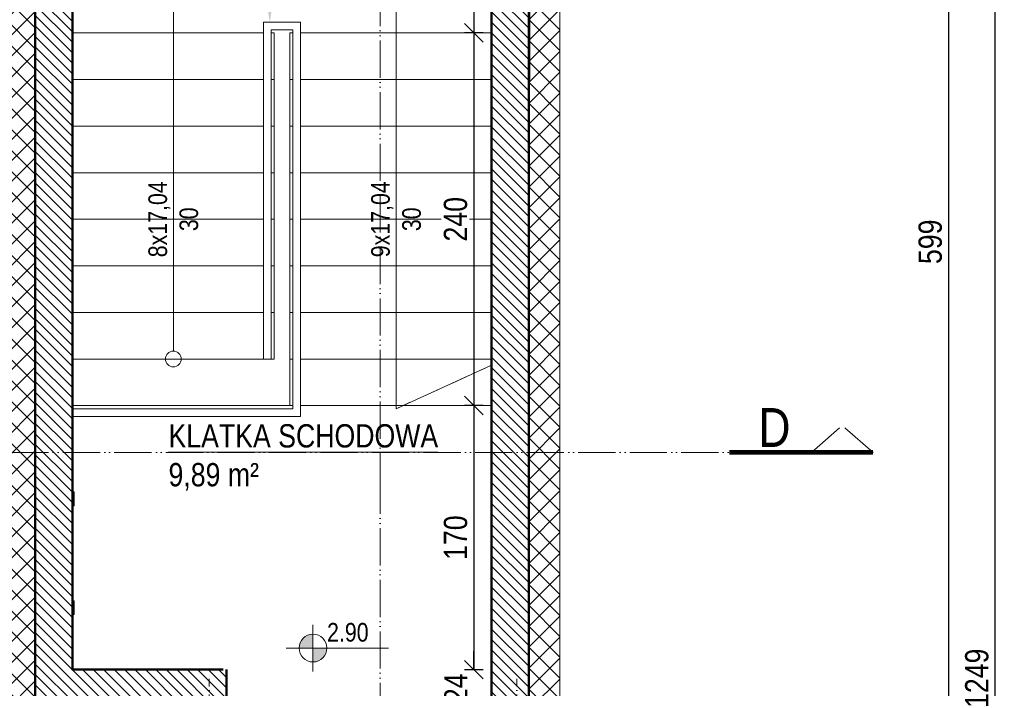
# Model space of a CAD drawing. Header units: millimetres. Extents: x 31175 to 49062, y -18116 to -5516.
# Tile 40 of 147: x 34228 to 34862, y -11219 to -10788. Entities that reach past the tile are written whole.
import ezdxf
from ezdxf import colors
from ezdxf.entities.mleader import LeaderData, LeaderLine
from ezdxf.math import Vec2, Vec3

# ---------------------------------------------------------------- set-up
doc = ezdxf.new("R2010")
doc.units = ezdxf.units.MM
for name, pattern in [('3', [1, 0.5, -0.5]), ('ACAD_ISO05W100', [33, 24, -3, 0, -3, 0, -3]), ('DASHDOT', [1, 0.5, -0.25, 0, -0.25])]:
    doc.linetypes.add(name, pattern=pattern)
doc.layers.get('Defpoints').update_dxf_attribs({"color": 6})
for name, color, linetype, lineweight in [('A-ciekie', 161, 'Continuous', 9), ('A-opis', 130, 'Continuous', 9), ('A-wymiar', 177, 'Continuous', 0), ('A_SCIANA_ISTN', 253, 'Continuous', 25), ('A_SCIANA_PROJ_KONSTRUKCJA', 3, 'Continuous', 50), ('k_stal_osie', 1, 'DASHDOT', 9)]:
    doc.layers.add(name, color=color, linetype=linetype, lineweight=lineweight)
doc.layers.add('A-izolacja', color=7, linetype='Continuous', lineweight=9, true_color=0x4775ff)
doc.layers.add('A_CIENKA_WARSTWY', color=7, linetype='Continuous', lineweight=15, true_color=0x3a3a92)
doc.styles.get("Standard").update_dxf_attribs({"font": 'ARIALN.TTF'})
doc.styles.add('wymiary', font='ARIALN.TTF')
doc.dimstyles.new('anka', dxfattribs={"dimtxt": 15, "dimasz": 12, "dimexe": 6, "dimexo": 0.0625, "dimgap": 4, "dimtad": 1, "dimdec": 0, "dimzin": 0, "dimdsep": 46, "dimtxsty": 'wymiary', "dimblk": 'OBLIQUE', "dimcen": 0.09, "dimclrt": 7, "dimadec": 0, "dimazin": 0, "dimtfac": 1, "dimtdec": 0, "dimtix": 1, "dimtofl": 0, "dimtmove": 0, "dimatfit": 3, "dimldrblk": 'OBLIQUE', "dimfxl": 6, "dimfxlon": 1, "dimtfill": 1, "dimtolj": 1, "dimtzin": 0, "dimarcsym": 0})

# ---------------------------------------------------------------- blocks, each defined once
blk = doc.blocks.new('_OBLIQUE')
at = {"color": 0, "linetype": 'ByBlock'}
blk.add_line((-0.5, -0.5), (0.5, 0.5), dxfattribs=at)
blk = doc.blocks.new('*D509')
at = {"layer": 'A-wymiar', "color": 0, "lineweight": -2, "transparency": 16777216}
for p, q in [((34261.51, -10692.9), (34261.51, -10680.9)), ((34391.51, -10692.9), (34391.51, -10680.9)), ((34261.51, -10686.9), (34391.51, -10686.9))]:
    blk.add_line(p, q, dxfattribs=at)
at = {"layer": 'Defpoints', "color": 0, "transparency": 16777216}
for p in [(34391.51, -10686.9), (34261.51, -10786.76), (34391.51, -10796.76)]:
    blk.add_point(p, dxfattribs=at)
at = {"layer": 'A-wymiar', "color": 0, "lineweight": -2, "transparency": 16777216, "xscale": 12, "yscale": 12, "zscale": 12, "rotation": 180}
blk.add_blockref('_OBLIQUE', (34261.51, -10686.9), dxfattribs=at)
at = {"layer": 'A-wymiar', "color": 0, "lineweight": -2, "transparency": 16777216, "xscale": 12, "yscale": 12, "zscale": 12}
blk.add_blockref('_OBLIQUE', (34391.51, -10686.9), dxfattribs=at)
at = {"layer": 'A-wymiar', "color": 7, "transparency": 16777216, "insert": (34326.51, -10675.24), "char_height": 15, "attachment_point": 5, "style": 'wymiary', "bg_fill": 3, "box_fill_scale": 1.1, "bg_fill_color": 256, "bg_fill_true_color": 13158600, "bg_fill_transparency": 0}
blk.add_mtext('\\A1;130', dxfattribs=at)
blk = doc.blocks.new('*D510')
at = {"layer": 'A-wymiar', "color": 0, "lineweight": -2, "transparency": 16777216}
for p, q in [((34391.51, -10692.9), (34391.51, -10680.9)), ((34401.51, -10692.9), (34401.51, -10680.9)), ((34391.51, -10686.9), (34379.51, -10686.9)), ((34401.51, -10686.9), (34413.51, -10686.9))]:
    blk.add_line(p, q, dxfattribs=at)
at = {"layer": 'Defpoints', "color": 0, "transparency": 16777216}
for p in [(34391.51, -10796.76), (34401.51, -10796.76)]:
    blk.add_point(p, dxfattribs=at)
at = {"layer": 'A-wymiar', "color": 0, "lineweight": -2, "transparency": 16777216, "xscale": 12, "yscale": 12, "zscale": 12}
blk.add_blockref('_OBLIQUE', (34391.51, -10686.9), dxfattribs=at)
at = {"layer": 'A-wymiar', "color": 0, "lineweight": -2, "transparency": 16777216, "xscale": 12, "yscale": 12, "zscale": 12, "rotation": 180}
blk.add_blockref('_OBLIQUE', (34401.51, -10686.9), dxfattribs=at)
at = {"layer": 'A-wymiar', "color": 7, "transparency": 16777216, "insert": (34396.51, -10675.24), "char_height": 15, "attachment_point": 5, "style": 'wymiary', "bg_fill": 3, "box_fill_scale": 1.1, "bg_fill_color": 256, "bg_fill_true_color": 13158600, "bg_fill_transparency": 0}
blk.add_mtext('\\A1;10', dxfattribs=at)
at = {"layer": 'Defpoints', "color": 0, "transparency": 16777216}
blk.add_point((34401.51, -10686.9), dxfattribs=at)
blk = doc.blocks.new('*D511')
at = {"layer": 'A-wymiar', "color": 0, "lineweight": -2, "transparency": 16777216}
for p, q in [((34401.51, -10692.9), (34401.51, -10680.9)), ((34531.51, -10692.9), (34531.51, -10680.9)), ((34401.51, -10686.9), (34531.51, -10686.9))]:
    blk.add_line(p, q, dxfattribs=at)
at = {"layer": 'Defpoints', "color": 0, "transparency": 16777216}
for p in [(34531.51, -10686.9), (34401.51, -10796.76), (34531.51, -10796.76)]:
    blk.add_point(p, dxfattribs=at)
at = {"layer": 'A-wymiar', "color": 0, "lineweight": -2, "transparency": 16777216, "xscale": 12, "yscale": 12, "zscale": 12, "rotation": 180}
blk.add_blockref('_OBLIQUE', (34401.51, -10686.9), dxfattribs=at)
at = {"layer": 'A-wymiar', "color": 0, "lineweight": -2, "transparency": 16777216, "xscale": 12, "yscale": 12, "zscale": 12}
blk.add_blockref('_OBLIQUE', (34531.51, -10686.9), dxfattribs=at)
at = {"layer": 'A-wymiar', "color": 7, "transparency": 16777216, "insert": (34466.51, -10675.24), "char_height": 15, "attachment_point": 5, "style": 'wymiary', "bg_fill": 3, "box_fill_scale": 1.1, "bg_fill_color": 256, "bg_fill_true_color": 13158600, "bg_fill_transparency": 0}
blk.add_mtext('\\A1;130', dxfattribs=at)
blk = doc.blocks.new('*D513')
at = {"layer": 'A-wymiar', "color": 0, "lineweight": -2, "transparency": 16777216}
for p, q in [((34526, -10631.76), (34514, -10631.76)), ((34520, -10631.76), (34520, -10796.76)), ((34526, -10796.76), (34514, -10796.76))]:
    blk.add_line(p, q, dxfattribs=at)
at = {"layer": 'Defpoints', "color": 0, "transparency": 16777216}
for p in [(34531.51, -10631.76), (34520, -10796.76), (34531.51, -10796.76)]:
    blk.add_point(p, dxfattribs=at)
at = {"layer": 'A-wymiar', "color": 0, "lineweight": -2, "transparency": 16777216, "xscale": 12, "yscale": 12, "zscale": 12}
for p, rotation in [((34520, -10631.76), 90), ((34520, -10796.76), 270)]:
    blk.add_blockref('_OBLIQUE', p, dxfattribs=dict(at, rotation=rotation))
at = {"layer": 'A-wymiar', "color": 7, "transparency": 16777216, "insert": (34508.34, -10714.26), "char_height": 15, "attachment_point": 5, "rotation": 90, "style": 'wymiary', "bg_fill": 3, "box_fill_scale": 1.1, "bg_fill_color": 256, "bg_fill_true_color": 13158600, "bg_fill_transparency": 0}
blk.add_mtext('\\A1;165', dxfattribs=at)
blk = doc.blocks.new('*D514')
at = {"layer": 'A-wymiar', "color": 0, "lineweight": -2, "transparency": 16777216}
for p, q in [((34526, -10796.76), (34514, -10796.76)), ((34520, -10796.76), (34520, -11036.76)), ((34526, -11036.76), (34514, -11036.76))]:
    blk.add_line(p, q, dxfattribs=at)
at = {"layer": 'Defpoints', "color": 0, "transparency": 16777216}
for p in [(34531.51, -10796.76), (34520, -11036.76), (34531.51, -11036.76)]:
    blk.add_point(p, dxfattribs=at)
at = {"layer": 'A-wymiar', "color": 0, "lineweight": -2, "transparency": 16777216, "xscale": 12, "yscale": 12, "zscale": 12}
for p, rotation in [((34520, -10796.76), 90), ((34520, -11036.76), 270)]:
    blk.add_blockref('_OBLIQUE', p, dxfattribs=dict(at, rotation=rotation))
at = {"layer": 'A-wymiar', "color": 7, "transparency": 16777216, "insert": (34508.34, -10916.76), "char_height": 15, "attachment_point": 5, "rotation": 90, "style": 'wymiary', "bg_fill": 3, "box_fill_scale": 1.1, "bg_fill_color": 256, "bg_fill_true_color": 13158600, "bg_fill_transparency": 0}
blk.add_mtext('\\A1;240', dxfattribs=at)
blk = doc.blocks.new('*D515')
at = {"layer": 'A-wymiar', "color": 0, "lineweight": -2, "transparency": 16777216}
for p, q in [((34526, -11036.76), (34514, -11036.76)), ((34520, -11036.76), (34520, -11206.76)), ((34514, -11206.76), (34526, -11206.76))]:
    blk.add_line(p, q, dxfattribs=at)
at = {"layer": 'Defpoints', "color": 0, "transparency": 16777216}
for p in [(34531.51, -11036.76), (34360.67, -11206.76), (34520, -11206.76)]:
    blk.add_point(p, dxfattribs=at)
at = {"layer": 'A-wymiar', "color": 0, "lineweight": -2, "transparency": 16777216, "xscale": 12, "yscale": 12, "zscale": 12}
for p, rotation in [((34520, -11036.76), 90), ((34520, -11206.76), 270)]:
    blk.add_blockref('_OBLIQUE', p, dxfattribs=dict(at, rotation=rotation))
at = {"layer": 'A-wymiar', "color": 7, "transparency": 16777216, "insert": (34508.34, -11121.76), "char_height": 15, "attachment_point": 5, "rotation": 90, "style": 'wymiary', "bg_fill": 3, "box_fill_scale": 1.1, "bg_fill_color": 256, "bg_fill_true_color": 13158600, "bg_fill_transparency": 0}
blk.add_mtext('\\A1;170', dxfattribs=at)
blk = doc.blocks.new('*D516')
at = {"layer": 'A-wymiar', "color": 0, "lineweight": -2, "transparency": 16777216}
for p, q in [((34520, -11206.76), (34520, -11194.76)), ((34514, -11206.76), (34526, -11206.76)), ((34526, -11230.76), (34514, -11230.76)), ((34520, -11230.76), (34520, -11242.76))]:
    blk.add_line(p, q, dxfattribs=at)
at = {"layer": 'Defpoints', "color": 0, "transparency": 16777216}
for p in [(34360.67, -11206.76), (34531.51, -11230.76)]:
    blk.add_point(p, dxfattribs=at)
at = {"layer": 'A-wymiar', "color": 0, "lineweight": -2, "transparency": 16777216, "xscale": 12, "yscale": 12, "zscale": 12}
for p, rotation in [((34520, -11206.76), 270), ((34520, -11230.76), 90)]:
    blk.add_blockref('_OBLIQUE', p, dxfattribs=dict(at, rotation=rotation))
at = {"layer": 'A-wymiar', "color": 7, "transparency": 16777216, "insert": (34508.47, -11218.76), "char_height": 15, "attachment_point": 5, "rotation": 90, "style": 'wymiary', "bg_fill": 3, "box_fill_scale": 1.1, "bg_fill_color": 256, "bg_fill_true_color": 13158600, "bg_fill_transparency": 0}
blk.add_mtext('\\A1;24', dxfattribs=at)
at = {"layer": 'Defpoints', "color": 0, "transparency": 16777216}
blk.add_point((34520, -11230.76), dxfattribs=at)
blk = doc.blocks.new('kota_rzut')
at = {"layer": 'A-opis'}
h = blk.add_hatch(color=256, dxfattribs=at)
h.dxf.hatch_style = 1
h.paths.add_polyline_path([(8442.45, 14654.81, 0.414214), (8433.52, 14645.88), (8442.45, 14645.88)])
h = blk.add_hatch(color=256, dxfattribs=at)
h.dxf.hatch_style = 1
h.paths.add_polyline_path([(8451.38, 14645.88), (8442.45, 14645.88), (8442.45, 14636.94, 0.414214)])
for p, q in [((8442.45, 14660.89), (8442.45, 14630.87)), ((8425.22, 14645.88), (8491.07, 14645.88))]:
    blk.add_line(p, q, dxfattribs=at)
blk.add_circle((8442.45, 14645.88), 8.93, dxfattribs=at)
blk = doc.blocks.new('*D617')
at = {"layer": 'A-wymiar', "color": 0, "lineweight": -2, "transparency": 16777216}
for p, q in [((34092.3, -11206.76), (34080.3, -11206.76)), ((34086.3, -11262.76), (34086.3, -11206.76)), ((34092.3, -11262.76), (34080.3, -11262.76))]:
    blk.add_line(p, q, dxfattribs=at)
at = {"layer": 'Defpoints', "color": 0, "transparency": 16777216}
for p in [(34086.3, -11206.76), (34261.51, -11206.76), (34217.51, -11262.76)]:
    blk.add_point(p, dxfattribs=at)
at = {"layer": 'A-wymiar', "color": 0, "lineweight": -2, "transparency": 16777216, "xscale": 12, "yscale": 12, "zscale": 12}
for p, rotation in [((34086.3, -11206.76), 90), ((34086.3, -11262.76), 270)]:
    blk.add_blockref('_OBLIQUE', p, dxfattribs=dict(at, rotation=rotation))
at = {"layer": 'A-wymiar', "color": 7, "transparency": 16777216, "insert": (34074.64, -11234.76), "char_height": 15, "attachment_point": 5, "rotation": 90, "style": 'wymiary', "bg_fill": 3, "box_fill_scale": 1.1, "bg_fill_color": 256, "bg_fill_true_color": 13158600, "bg_fill_transparency": 0}
blk.add_mtext('\\A1;56', dxfattribs=at)
blk = doc.blocks.new('*D618')
at = {"layer": 'A-wymiar', "color": 0, "lineweight": -2, "transparency": 16777216}
for p, q in [((34092.3, -10631.76), (34080.3, -10631.76)), ((34086.3, -11206.76), (34086.3, -10631.76)), ((34092.3, -11206.76), (34080.3, -11206.76))]:
    blk.add_line(p, q, dxfattribs=at)
at = {"layer": 'Defpoints', "color": 0, "transparency": 16777216}
for p in [(34086.3, -10631.76), (34261.51, -10631.76), (34261.51, -11206.76)]:
    blk.add_point(p, dxfattribs=at)
at = {"layer": 'A-wymiar', "color": 0, "lineweight": -2, "transparency": 16777216, "xscale": 12, "yscale": 12, "zscale": 12}
for p, rotation in [((34086.3, -10631.76), 90), ((34086.3, -11206.76), 270)]:
    blk.add_blockref('_OBLIQUE', p, dxfattribs=dict(at, rotation=rotation))
at = {"layer": 'A-wymiar', "color": 7, "transparency": 16777216, "insert": (34074.67, -10919.26), "char_height": 15, "attachment_point": 5, "rotation": 90, "style": 'wymiary', "bg_fill": 3, "box_fill_scale": 1.1, "bg_fill_color": 256, "bg_fill_true_color": 13158600, "bg_fill_transparency": 0}
blk.add_mtext('\\A1;575', dxfattribs=at)
blk = doc.blocks.new('*D627')
at = {"layer": 'A-wymiar', "color": 0, "lineweight": -2, "transparency": 16777216}
for p, q in [((34819.79, -10631.76), (34831.79, -10631.76)), ((34825.79, -10631.76), (34825.79, -11230.76)), ((34819.79, -11230.76), (34831.79, -11230.76))]:
    blk.add_line(p, q, dxfattribs=at)
at = {"layer": 'Defpoints', "color": 0, "transparency": 16777216}
for p in [(34531.51, -10631.76), (34575.51, -11230.76), (34825.79, -11230.76)]:
    blk.add_point(p, dxfattribs=at)
at = {"layer": 'A-wymiar', "color": 0, "lineweight": -2, "transparency": 16777216, "xscale": 12, "yscale": 12, "zscale": 12}
for p, rotation in [((34825.79, -10631.76), 90), ((34825.79, -11230.76), 270)]:
    blk.add_blockref('_OBLIQUE', p, dxfattribs=dict(at, rotation=rotation))
at = {"layer": 'A-wymiar', "color": 7, "transparency": 16777216, "insert": (34814.14, -10931.26), "char_height": 15, "attachment_point": 5, "rotation": 90, "style": 'wymiary', "bg_fill": 3, "box_fill_scale": 1.1, "bg_fill_color": 256, "bg_fill_true_color": 13158600, "bg_fill_transparency": 0}
blk.add_mtext('\\A1;599', dxfattribs=at)
blk = doc.blocks.new('*D631')
at = {"layer": 'A-wymiar', "color": 0, "lineweight": -2, "transparency": 16777216}
for p, q in [((34849.79, -10587.76), (34861.79, -10587.76)), ((34855.79, -10587.76), (34855.79, -11836.84)), ((34849.79, -11836.84), (34861.79, -11836.84))]:
    blk.add_line(p, q, dxfattribs=at)
at = {"layer": 'Defpoints', "color": 0, "transparency": 16777216}
for p in [(34575.51, -10587.76), (34825.79, -11836.84), (34855.79, -11836.84)]:
    blk.add_point(p, dxfattribs=at)
at = {"layer": 'A-wymiar', "color": 0, "lineweight": -2, "transparency": 16777216, "xscale": 12, "yscale": 12, "zscale": 12}
for p, rotation in [((34855.79, -10587.76), 90), ((34855.79, -11836.84), 270)]:
    blk.add_blockref('_OBLIQUE', p, dxfattribs=dict(at, rotation=rotation))
at = {"layer": 'A-wymiar', "color": 7, "transparency": 16777216, "insert": (34844.14, -11212.3), "char_height": 15, "attachment_point": 5, "rotation": 90, "style": 'wymiary', "bg_fill": 3, "box_fill_scale": 1.1, "bg_fill_color": 256, "bg_fill_true_color": 13158600, "bg_fill_transparency": 0}
blk.add_mtext('\\A1;1249', dxfattribs=at)

msp = doc.modelspace()

# ---------------------------------------------------------------- hatches: boundary and pattern name
at = {"layer": 'A-izolacja'}
h = msp.add_hatch(dxfattribs=at)
h.set_pattern_fill('ANSI37', color=256, scale=3)
h.set_pattern_definition([(45, (14120.981, -10505.342), (-6.735192, 6.735192), []), (135, (14120.981, -10505.342), (-6.735192, -6.735192), [])])
h.paths.add_polyline_path([(34555.51, -11230.76), (34575.51, -11230.76), (34575.51, -10587.76), (34217.51, -10587.76), (34217.51, -11262.76), (34327.67, -11262.76), (34327.67, -11230.76), (34237.51, -11230.76), (34237.51, -10607.76), (34555.51, -10607.76)])
at = {"layer": 'A_SCIANA_PROJ_KONSTRUKCJA', "lineweight": 9, "true_color": 0x2ad533}
h = msp.add_hatch(dxfattribs=at)
h.set_pattern_fill('ANSI31', color=102, scale=1.5, angle=90)
h.paths.add_polyline_path([(34555.51, -10607.76), (34237.51, -10607.76), (34237.51, -11230.76), (34360.67, -11230.76), (34360.67, -11206.76), (34261.51, -11206.76), (34261.51, -10631.76), (34531.51, -10631.76), (34531.51, -11206.76), (34531.51, -11230.76), (34555.51, -11230.76)])

# ---------------------------------------------------------------- linework, layer by layer
at = {"layer": 'A-ciekie'}
for points in [[(34384.51, -10796.76), (34384.51, -10789.76), (34408.51, -10789.76), (34408.51, -10796.76)], [(34389.51, -10796.76), (34389.51, -10794.76), (34403.51, -10794.76), (34403.51, -10796.76)], [(34384.51, -10828.38), (34384.51, -10796.76)], [(34389.51, -10827.22), (34389.51, -10796.76)], [(34403.51, -11036.76), (34403.51, -10796.76)], [(34408.51, -11036.76), (34408.51, -10796.76)], [(34384.51, -11006.76), (34384.51, -10826.76)], [(34389.51, -11006.76), (34389.51, -10826.76)], [(34403.51, -11036.76), (34403.51, -11038.76), (34261.51, -11038.76)], [(34408.51, -11036.76), (34408.51, -11043.76), (34261.51, -11043.76)]]:
    msp.add_lwpolyline(points, dxfattribs=at)
at = {"layer": 'A-izolacja'}
msp.add_lwpolyline([(34575.51, -11230.76), (34575.51, -10587.76), (34217.51, -10587.76), (34217.51, -11262.76), (34276.47, -11262.76)], dxfattribs=at)
at = {"layer": 'A-opis', "color": 212, "linetype": 'ACAD_ISO05W100', "true_color": 0xe01fda}
for points in [[(34459.65, -9905.29), (34459.65, -11082.49), (34459.65, -11082.49), (34459.65, -13682.24)], [(34737.51, -11066.84), (34757.39, -11049.61)], [(34777.26, -11066.84), (34757.39, -11049.61)], [(34777.26, -11066.84), (34142.03, -11066.84)]]:
    msp.add_lwpolyline(points, dxfattribs=at)
at = {"layer": 'A-opis'}
msp.add_lwpolyline([(34326.51, -11001.67), (34326.51, -10786.76), (34326.51, -10716.18), (34470.01, -10716.18), (34470.01, -11038.76), (34531.51, -11010.76)], dxfattribs=at)
at = {"layer": 'A-opis', "linetype": '3', "ltscale": 20}
msp.add_lwpolyline([(34326.51, -10841.76), (34326.51, -10786.76), (34326.51, -10716.18), (34470.01, -10716.18), (34470.01, -11038.76), (34531.51, -11010.76)], dxfattribs=at)
at = {"layer": 'A-opis', "lineweight": 9}
msp.add_lwpolyline([(34326.51, -11001.67), (34326.51, -10846.89)], dxfattribs=at)
at = {"layer": 'A-opis', "color": 212, "true_color": 0xe01fda, "const_width": 3}
msp.add_lwpolyline([(34777.26, -11066.84), (34684.56, -11066.84)], dxfattribs=at)
at = {"layer": 'A-opis', "lineweight": 9}
msp.add_circle((34326.51, -11006.76), 5.09, dxfattribs=at)
at = {"layer": 'A_CIENKA_WARSTWY'}
msp.add_line((34261.51, -11036.76), (34401.51, -11036.76), dxfattribs=at)
for points in [[(34261.51, -10796.76), (34384.51, -10796.76)], [(34389.51, -10796.76), (34391.51, -10796.76)], [(34391.51, -10826.76), (34391.51, -10796.76)], [(34401.51, -10796.76), (34403.51, -10796.76)], [(34401.51, -11036.76), (34401.51, -10796.76)], [(34408.51, -10796.76), (34531.51, -10796.76)], [(34261.51, -10826.76), (34384.51, -10826.76)], [(34389.51, -10826.76), (34391.51, -10826.76)], [(34391.51, -11006.76), (34391.51, -10826.76)], [(34401.51, -10826.76), (34403.51, -10826.76)], [(34408.51, -10826.76), (34531.51, -10826.76)], [(34261.51, -10856.76), (34384.51, -10856.76)], [(34389.51, -10856.76), (34391.51, -10856.76)], [(34401.51, -10856.76), (34403.51, -10856.76)], [(34408.51, -10856.76), (34531.51, -10856.76)], [(34261.51, -10886.76), (34384.51, -10886.76)], [(34389.51, -10886.76), (34391.51, -10886.76)], [(34401.51, -10886.76), (34403.51, -10886.76)], [(34408.51, -10886.76), (34531.51, -10886.76)], [(34261.51, -10916.76), (34384.51, -10916.76)], [(34389.51, -10916.76), (34391.51, -10916.76)], [(34401.51, -10916.76), (34403.51, -10916.76)], [(34408.51, -10916.76), (34531.51, -10916.76)], [(34261.51, -10946.76), (34384.51, -10946.76)], [(34389.51, -10946.76), (34391.51, -10946.76)], [(34401.51, -10946.76), (34403.51, -10946.76)], [(34408.51, -10946.76), (34531.51, -10946.76)], [(34261.51, -10976.76), (34384.51, -10976.76)], [(34389.51, -10976.76), (34391.51, -10976.76)], [(34401.51, -10976.76), (34403.51, -10976.76)], [(34408.51, -10976.76), (34531.51, -10976.76)], [(34261.51, -11006.76), (34391.51, -11006.76)], [(34401.51, -11006.76), (34403.51, -11006.76)], [(34408.51, -11006.76), (34531.51, -11006.76)], [(34401.51, -11036.76), (34403.51, -11036.76)], [(34408.51, -11036.76), (34531.51, -11036.76)]]:
    msp.add_lwpolyline(points, dxfattribs=at)
at = {"layer": 'A_SCIANA_ISTN', "lineweight": 35}
for p, q in [((34531.51, -10631.76), (34531.51, -11206.76)), ((34352.67, -11206.76), (34314.05, -11206.76))]:
    msp.add_line(p, q, dxfattribs=at)
at = {"layer": 'A_SCIANA_ISTN'}
msp.add_line((34556.01, -10631.76), (34556.01, -10826.76), dxfattribs=at)
at = {"layer": 'A_SCIANA_PROJ_KONSTRUKCJA'}
for points in [[(34360.67, -11230.76), (34237.51, -11230.76), (34237.51, -10607.76), (34555.51, -10607.76), (34555.51, -11230.76), (34531.51, -11230.76)], [(34237.51, -10631.76), (34237.51, -11206.76)], [(34261.51, -10631.76), (34261.51, -11206.76)], [(34358.67, -11206.76), (34261.51, -11206.76), (34261.51, -10631.76), (34531.51, -10631.76), (34531.51, -11206.76), (34531.51, -11206.76)], [(34360.67, -11230.76), (34360.67, -11206.76)], [(34531.51, -11230.76), (34531.51, -11206.76)]]:
    msp.add_lwpolyline(points, dxfattribs=at)
at = {"layer": 'k_stal_osie', "ltscale": 10}
for p, q in [((34349.67, -11212.7), (34349.67, -11854.26)), ((34547.67, -11212.71), (34547.67, -11854.26))]:
    msp.add_line(p, q, dxfattribs=at)

# ---------------------------------------------------------------- texts
at = {"layer": 'A-opis', "lineweight": 9, "char_height": 12, "attachment_point": 5, "rotation": 90}
for s, insert in [('8x17,04\\P30', (34326.51, -10916.76)), ('9x17,04\\P30', (34470.01, -10916.76))]:
    msp.add_mtext_dynamic_manual_height_columns(s, width=46.7223, gutter_width=12.5, heights=[0], dxfattribs=dict(at, insert=insert))
at = {"layer": 'A-opis', "color": 212, "true_color": 0xe01fda, "insert": (34724.04, -11038.34), "char_height": 25, "attachment_point": 3}
msp.add_mtext_dynamic_manual_height_columns('D', width=15.8467, gutter_width=12.5, heights=[0], dxfattribs=at)

# ---------------------------------------------------------------- leaders
at = {"layer": 'A-opis', "lineweight": 9}
ml = msp.add_multileader_mtext('Standard', dxfattribs=at)
ml.set_content('balustrada  ze stali \\Pchromowanej\\Ph{\\H0.76923x;min}. 110cm', color=256)
ml.set_leader_properties()
ml.build(insert=Vec2(0, 0))
ml.multileader.update_dxf_attribs({"arrow_head_size": 8})
ctx = ml.context
ctx.base_point, ctx.char_height, ctx.arrow_head_size, ctx.plane_origin = Vec3(34396.64, -10727.45), 13, 8, Vec3(34388.64, -10746.77)
notes = []
notes.append((ctx, [(0, (1, 1, 0), (34388.64, -10727.45), (1, 0), 8, [(0, [(34388.64, -10789.76)], 0, [])])]))
ctx.mtext.insert, ctx.mtext.flow_direction = Vec3(34398.64, -10720.84), 5
for ctx, leaders in notes:
    for number, flags, end, landing, length, lines in leaders:
        leader = LeaderData()
        leader.index, (leader.has_last_leader_line, leader.has_dogleg_vector, leader.attachment_direction) = number, flags
        leader.last_leader_point, leader.dogleg_vector, leader.dogleg_length = Vec3(end), Vec3(landing), length
        for number, points, colour, breaks in lines:
            line = LeaderLine()
            line.index, line.vertices, line.color, line.breaks = number, Vec3.list(points), colors.encode_raw_color(colour), breaks
            leader.lines.append(line)
        ctx.leaders.append(leader)

# ---------------------------------------------------------------- next in the draw order: dimensions: what is measured, and where the dimension line sits
at = {"layer": 'A-wymiar'}
dim = msp.add_linear_dim(base=(34391.51, -10686.9), p1=(34261.51, -10786.76), p2=(34391.51, -10796.76), dimstyle='anka', override={"dimtmove": 1}, dxfattribs=at)
dim.commit()
dim.dimension.update_dxf_attribs({"geometry": '*D509', "text_midpoint": (34326.51, -10675.24)})
dim = msp.add_linear_dim(base=(34086.3, -11206.76), p1=(34217.51, -11262.76), p2=(34261.51, -11206.76), angle=90, dimstyle='anka', override={"dimtmove": 1}, dxfattribs=at)
dim.commit()
dim.dimension.update_dxf_attribs({"geometry": '*D617', "text_midpoint": (34074.64, -11234.76)})

# ---------------------------------------------------------------- next in the draw order: dimensions: what is measured, and where the dimension line sits
dim = msp.add_linear_dim(base=(34086.3, -10631.76), p1=(34261.51, -11206.76), p2=(34261.51, -10631.76), angle=90, dimstyle='anka', override={"dimtmove": 1}, dxfattribs=at)
dim.commit()
dim.dimension.update_dxf_attribs({"geometry": '*D618', "text_midpoint": (34074.67, -10919.26)})
dim = msp.add_linear_dim(base=(34401.51, -10686.9), p1=(34391.51, -10796.76), p2=(34401.51, -10796.76), dimstyle='anka', override={"dimtmove": 1}, dxfattribs=at)
dim.commit()
dim.dimension.update_dxf_attribs({"geometry": '*D510', "text_midpoint": (34396.51, -10675.24)})

# ---------------------------------------------------------------- next in the draw order: linework, layer by layer
for points in [[(34261.51, -11092.34), (34262.51, -11092.34), (34262.51, -11101.34), (34261.51, -11101.34)], [(34261.51, -11171.34), (34262.51, -11171.34), (34262.51, -11162.34), (34261.51, -11162.34)]]:
    msp.add_lwpolyline(points, dxfattribs=at)

# ---------------------------------------------------------------- next in the draw order: dimensions: what is measured, and where the dimension line sits
dim = msp.add_linear_dim(base=(34531.51, -10686.9), p1=(34401.51, -10796.76), p2=(34531.51, -10796.76), dimstyle='anka', override={"dimtmove": 1}, dxfattribs=at)
dim.commit()
dim.dimension.update_dxf_attribs({"geometry": '*D511', "text_midpoint": (34466.51, -10675.24)})

# ---------------------------------------------------------------- next in the draw order: dimensions: what is measured, and where the dimension line sits
dim = msp.add_linear_dim(base=(34520, -10796.76), p1=(34531.51, -10631.76), p2=(34531.51, -10796.76), angle=90, dimstyle='anka', override={"dimtmove": 1}, dxfattribs=at)
dim.commit()
dim.dimension.update_dxf_attribs({"geometry": '*D513', "text_midpoint": (34508.34, -10714.26)})

# ---------------------------------------------------------------- next in the draw order: dimensions: what is measured, and where the dimension line sits
dim = msp.add_linear_dim(base=(34520, -11036.76), p1=(34531.51, -10796.76), p2=(34531.51, -11036.76), angle=90, dimstyle='anka', override={"dimtmove": 1}, dxfattribs=at)
dim.commit()
dim.dimension.update_dxf_attribs({"geometry": '*D514', "text_midpoint": (34508.34, -10916.76)})

# ---------------------------------------------------------------- next in the draw order: dimensions: what is measured, and where the dimension line sits
dim = msp.add_linear_dim(base=(34520, -11206.76), p1=(34531.51, -11036.76), p2=(34360.67, -11206.76), angle=90, dimstyle='anka', override={"dimtmove": 1}, dxfattribs=at)
dim.commit()
dim.dimension.update_dxf_attribs({"geometry": '*D515', "text_midpoint": (34508.34, -11121.76)})

# ---------------------------------------------------------------- next in the draw order: texts
at = {"layer": 'A-opis', "color": 156, "true_color": 0x0f468a, "insert": (34314.97, -11048.71), "char_height": 15, "attachment_point": 1, "style": 'wymiary'}
msp.add_mtext_dynamic_manual_height_columns('\\pi8.4152;{\\LKLATKA SCHODOWA\\P\\pi66.036;}9,89 m²', width=189.3611, gutter_width=12.5, heights=[0], dxfattribs=at)
at = {"layer": 'A-opis', "insert": (34425.51, -11176.69), "char_height": 12, "attachment_point": 1}
msp.add_mtext_dynamic_manual_height_columns('2.90 ', width=137.2023, gutter_width=12.5, heights=[0], dxfattribs=at)

# ---------------------------------------------------------------- next in the draw order: dimensions: what is measured, and where the dimension line sits
at = {"layer": 'A-wymiar'}
dim = msp.add_linear_dim(base=(34520, -11230.76), p1=(34360.67, -11206.76), p2=(34531.51, -11230.76), angle=90, dimstyle='anka', override={"dimtmove": 1}, dxfattribs=at)
dim.commit()
dim.dimension.update_dxf_attribs({"geometry": '*D516', "text_midpoint": (34508.47, -11218.76)})

# ---------------------------------------------------------------- next in the draw order: block references
at = {"layer": 'A-ciekie'}
msp.add_blockref('kota_rzut', (25974.01, -25838.76), dxfattribs=at)

# ---------------------------------------------------------------- next in the draw order: dimensions: what is measured, and where the dimension line sits
at = {"layer": 'A-wymiar'}
dim = msp.add_linear_dim(base=(34825.79, -11230.76), p1=(34531.51, -10631.76), p2=(34575.51, -11230.76), angle=90, dimstyle='anka', override={"dimtmove": 1}, dxfattribs=at)
dim.commit()
dim.dimension.update_dxf_attribs({"geometry": '*D627', "text_midpoint": (34814.14, -10931.26)})

# ---------------------------------------------------------------- next in the draw order: dimensions: what is measured, and where the dimension line sits
dim = msp.add_linear_dim(base=(34855.79, -11836.84), p1=(34575.51, -10587.76), p2=(34825.79, -11836.84), angle=90, dimstyle='anka', dxfattribs=at)
dim.commit()
dim.dimension.update_dxf_attribs({"geometry": '*D631', "text_midpoint": (34844.14, -11212.3)})

doc.saveas('drawing.dxf')
